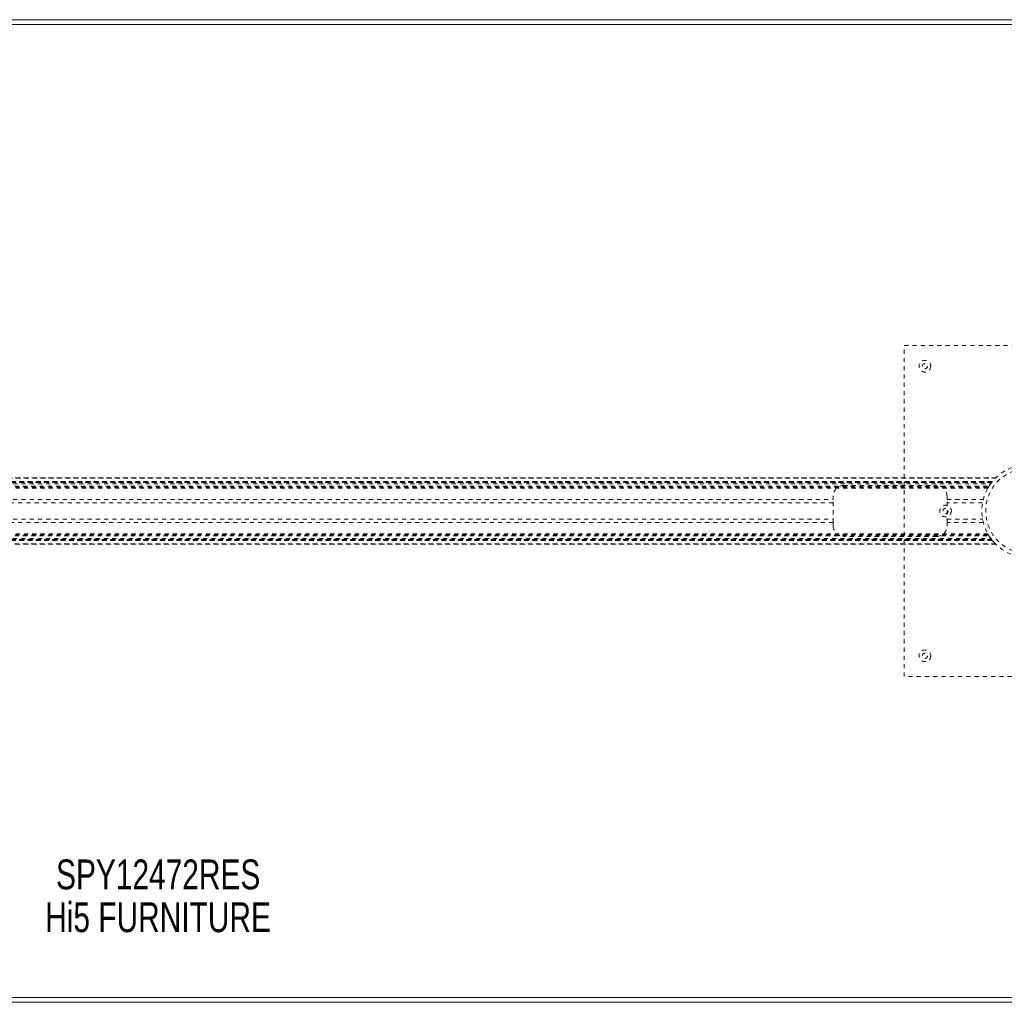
# Model space of a CAD drawing. Header units: inches. Extents: x 7.1 to 78.6, y 28.2 to 51.9.
# Tile 4 of 6: x 42.6 to 66.4, y 28.2 to 51.9. Entities that reach past the tile are written whole.
import ezdxf

# ---------------------------------------------------------------- set-up
doc = ezdxf.new("R2010")
doc.units = ezdxf.units.IN
doc.header["$MEASUREMENT"] = 0
doc.linetypes.add('SLD-Dashed', pattern=[0.075, 0.05, -0.025])
doc.linetypes.add('SLD-Solid', pattern=[0])
doc.layers.add('HI5-SYMBOLTEXT', color=5, linetype='SLD-Solid')
doc.styles.add('SLDTEXTSTYLE0', font='TXT', dxfattribs={"width": 0.75})

# ---------------------------------------------------------------- blocks, each defined once
blk = doc.blocks.new('SW_NOTE_0')
at = {"layer": 'HI5-SYMBOLTEXT', "color": 0, "char_height": 0.72, "attachment_point": 1, "style": 'SLDTEXTSTYLE0'}
for s, insert in [('SPY12472RES', (0, 0.928)), ('Hi5 FURNITURE', (-0.263, -0.107))]:
    blk.add_mtext(s, dxfattribs=dict(at, insert=insert))

msp = doc.modelspace()

# ---------------------------------------------------------------- linework, layer by layer
at = {"color": 7, "linetype": 'SLD-Solid', "lineweight": 15}
for p, q in [((7.074, 51.949), (78.574, 51.949)), ((7.192, 51.831), (78.456, 51.831)), ((78.456, 51.831), (7.192, 51.831)), ((78.574, 28.199), (7.074, 28.199)), ((78.456, 28.317), (7.192, 28.317)), ((7.192, 28.317), (78.456, 28.317))]:
    msp.add_line(p, q, dxfattribs=at)
at = {"color": 7, "linetype": 'SLD-Dashed', "lineweight": 0}
for p, q in [((63.949, 44.074), (69.949, 44.074)), ((63.949, 36.074), (63.949, 44.074)), ((19.484, 40.879), (66.163, 40.879)), ((66.162, 40.879), (19.485, 40.879)), ((19.497, 40.867), (66.151, 40.867)), ((19.567, 40.789), (66.08, 40.789)), ((66.08, 40.789), (19.567, 40.789)), ((66.076, 40.784), (19.571, 40.784)), ((19.574, 40.781), (66.073, 40.781)), ((66.073, 40.781), (19.574, 40.781)), ((66.069, 40.775), (19.579, 40.775)), ((19.586, 40.765), (66.061, 40.765)), ((19.587, 40.765), (66.06, 40.765)), ((66.059, 40.763), (19.588, 40.763)), ((66.057, 40.761), (19.59, 40.761)), ((19.612, 40.73), (66.035, 40.73)), ((66.045, 40.744), (66.073, 40.781)), ((66.076, 40.784), (66.08, 40.789)), ((66.163, 40.879), (66.162, 40.879)), ((19.651, 40.673), (65.996, 40.673)), ((19.667, 40.647), (65.98, 40.647)), ((19.677, 40.629), (65.97, 40.629)), ((62.484, 40.689), (64.734, 40.689)), ((65.996, 40.673), (65.999, 40.677)), ((23.414, 40.356), (62.234, 40.356)), ((62.234, 40.272), (23.414, 40.272)), ((62.234, 40.356), (62.234, 40.439)), ((62.234, 39.793), (62.234, 40.356)), ((64.984, 40.439), (64.984, 40.356)), ((64.984, 40.356), (65.859, 40.356)), ((64.984, 39.793), (64.984, 40.356)), ((65.841, 40.272), (64.984, 40.272)), ((23.414, 39.877), (62.234, 39.877)), ((62.234, 39.793), (23.414, 39.793)), ((62.234, 39.709), (62.234, 39.793)), ((64.984, 39.877), (65.841, 39.877)), ((65.859, 39.793), (64.984, 39.793)), ((64.984, 39.793), (64.984, 39.709)), ((19.677, 39.519), (65.97, 39.519)), ((19.483, 39.269), (66.164, 39.269)), ((66.163, 39.269), (19.484, 39.269)), ((19.485, 39.269), (66.162, 39.269)), ((66.151, 39.281), (19.497, 39.281)), ((66.08, 39.359), (19.567, 39.359)), ((19.567, 39.359), (66.08, 39.359)), ((19.571, 39.364), (66.076, 39.364)), ((19.572, 39.365), (66.075, 39.365)), ((66.073, 39.368), (19.574, 39.368)), ((19.574, 39.368), (66.073, 39.368)), ((66.064, 39.38), (19.584, 39.38)), ((66.06, 39.384), (19.587, 39.384)), ((19.588, 39.386), (66.059, 39.386)), ((19.59, 39.388), (66.057, 39.388)), ((19.607, 39.41), (66.04, 39.41)), ((19.651, 39.476), (65.996, 39.476)), ((19.667, 39.501), (65.98, 39.501)), ((64.734, 39.459), (62.484, 39.459)), ((66.075, 39.365), (66.08, 39.359)), ((66.08, 39.359), (66.076, 39.364)), ((69.949, 36.074), (63.949, 36.074))]:
    msp.add_line(p, q, dxfattribs=at)
at = {"color": 7, "linetype": 'SLD-Dashed', "lineweight": 0, "flags": 128}
for points in [[(65.84, 40.268), (65.841, 40.27), (65.841, 40.272)], [(65.841, 39.877), (65.839, 39.888), (65.838, 39.896)]]:
    msp.add_lwpolyline(points, dxfattribs=at)
at = {"color": 7, "linetype": 'SLD-Dashed', "lineweight": 0}
for centre, radius in [((64.449, 43.574), 0.141), ((64.449, 43.574), 0.0625), ((66.949, 40.074), 1.125), ((66.949, 40.074), 1.03), ((64.949, 40.074), 0.14), ((64.949, 40.074), 0.0625), ((64.449, 36.574), 0.141), ((64.449, 36.574), 0.0625)]:
    msp.add_circle(centre, radius, dxfattribs=at)
for centre, radius, start, end in [((66.948, 40.074), 1.125, 142.2625, 149.3843), ((67.349, 39.758), 1.635, 141.311, 142.2027), ((66.96, 40.063), 1.141, 134.3145, 135.1747), ((62.484, 40.439), 0.25, 90, 180), ((64.734, 40.439), 0.25, 360, 90), ((66.942, 40.078), 1.117, 147.8553, 150.4338), ((62.484, 39.709), 0.25, 180, 270), ((64.734, 39.709), 0.25, 270, 360), ((66.948, 40.074), 1.124, 209.5749, 212.1361), ((67.34, 40.383), 1.624, 217.7941, 218.6921), ((66.924, 40.052), 1.092, 217.6141, 225.7632)]:
    msp.add_arc(centre, radius, start, end, dxfattribs=at)

# ---------------------------------------------------------------- block references
at = {"layer": 'HI5-SYMBOLTEXT', "color": 5}
msp.add_blockref('SW_NOTE_0', (43.451, 30.723), dxfattribs=at)

doc.saveas('drawing.dxf')
